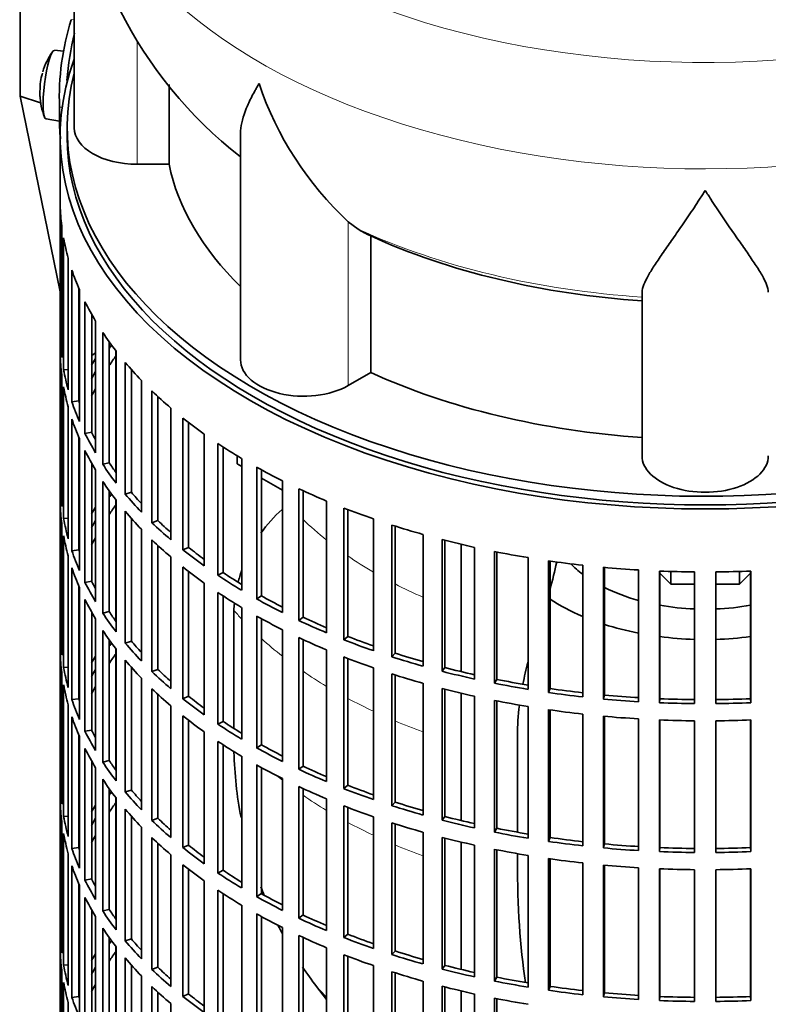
# Model space of a CAD drawing. Header units: millimetres. Extents: x 150 to 758, y -665 to 1216.
# Tile 3 of 14: x 563 to 669, y -555 to -415. Entities that reach past the tile are written whole.
import ezdxf

# ---------------------------------------------------------------- set-up
doc = ezdxf.new("R2010")
doc.units = ezdxf.units.MM
for name, color, linetype in [('M5X8_UNI7687', 7, 'Continuous'), ('VSI134_DIFFUSORE', 7, 'Continuous'), ('VSI134_FILTRO_A', 7, 'Continuous'), ('VSI134_GIUNTO_8×', 7, 'Continuous'), ('VSI134_SUPPORTO_', 7, 'Continuous'), ('VSI134_TERMINALE', 7, 'Continuous')]:
    doc.layers.add(name, color=color, linetype=linetype)

# ---------------------------------------------------------------- blocks, each defined once
blk = doc.blocks.new('SE4')
at = {"layer": 'M5X8_UNI7687', "color": 7, "linetype": 'Continuous', "lineweight": 35}
for p, q in [((568.82, -419.23), (567.51, -419.1)), ((566.31, -428.89), (568.23, -429.18))]:
    blk.add_line(p, q, dxfattribs=at)
for start, end in [(144.9873, 163.3043), (168.0691, 175.0433), (166.4722, 168.0691), (182.7249, 201.02)]:
    blk.add_arc((575.42, -425.04), 10, start, end, dxfattribs=at)
for centre, major_axis, ratio, start_param, end_param in [((566.91, -424), (0.6, 4.89), 0.169759, 0.004788, 3.136805), ((575.44, -424.95), (9.78, -2.08), 0.810411, 3.076577, 3.120069), ((575.41, -425.17), (9.94, -1.06), 0.589949, 3.115062, 3.229621), ((573.9, -423.05), (-7.36, -5.62), 0.747167, 5.690056, 5.839748)]:
    blk.add_ellipse(centre, major_axis=major_axis, ratio=ratio, start_param=start_param, end_param=end_param, dxfattribs=at)
at = {"layer": 'VSI134_DIFFUSORE', "color": 7, "linetype": 'Continuous', "lineweight": 35}
for p, q in [((570.32, -387.1), (570.32, -430.15)), ((583.85, -435.35), (583.85, -423.99)), ((594.05, -431.09), (594.05, -463.22)), ((579.32, -435.35), (583.85, -435.35)), ((610.83, -444.6), (609.41, -443.55)), ((612.61, -465.05), (612.61, -445.57)), ((651.32, -476.92), (651.32, -453.57)), ((609.41, -466.9), (612.61, -465.05))]:
    blk.add_line(p, q, dxfattribs=at)
at = {"layer": 'VSI134_DIFFUSORE', "color": 4, "linetype": 'Continuous', "lineweight": 9}
for p, q in [((579.32, -435.35), (579.32, -417.74)), ((609.41, -466.9), (609.41, -443.55))]:
    blk.add_line(p, q, dxfattribs=at)
at = {"layer": 'VSI134_DIFFUSORE', "color": 7, "linetype": 'Continuous', "lineweight": 35}
for centre, radius, start, end in [((631.65, -385.88), 61.3, 181.1488, 232.0804), ((641.91, -408.59), 47.73, 198.6373, 227.0857), ((618.74, -432.21), 14.7, 237.4509, 245.3566)]:
    blk.add_arc(centre, radius, start, end, dxfattribs=at)
at = {"layer": 'VSI134_DIFFUSORE', "color": 4, "linetype": 'Continuous', "lineweight": 9}
for centre, major_axis, start_param, end_param in [((660.32, -371.38), (85.67, 0), 2.814218, 6.283185), ((660.32, -384.14), (-89.83, 0), 0, 3.208792), ((660.32, -408.68), (-79.5, 0), 0.898849, 1.457346)]:
    blk.add_ellipse(centre, major_axis=major_axis, ratio=0.57735, start_param=start_param, end_param=end_param, dxfattribs=at)
at = {"layer": 'VSI134_DIFFUSORE', "color": 7, "linetype": 'Continuous', "lineweight": 35}
for centre, major_axis, start_param, end_param in [((579.32, -430.15), (9, 0), 3.141593, 4.712389), ((660.32, -430.15), (-77, 0), 0.117151, 0.534109), ((660.32, -410.68), (-77, 0), 0.902549, 1.453645), ((603.05, -463.22), (9, 0), 3.141593, 5.497787), ((660.32, -430.15), (-77, 0), 0.902549, 1.453645), ((660.32, -476.92), (-9, 0), 0, 3.141593)]:
    blk.add_ellipse(centre, major_axis=major_axis, ratio=0.57735, start_param=start_param, end_param=end_param, dxfattribs=at)
for points, knots in [([(594.05, -431.1), (594.05, -430.93), (594.05, -430.77), (594.14, -429.58), (594.42, -428.53), (595.1, -426.86), (595.36, -426.28), (595.81, -425.39), (595.98, -425.09), (596.23, -424.63), (596.36, -424.4), (596.5, -424.16), (596.59, -424), (596.64, -423.92), (596.68, -423.85)], [0.4586292, 0.4586292, 0.4586292, 0.4586292, 0.5, 0.5, 0.75, 0.75, 0.875, 0.875, 0.9375, 0.9375, 0.96875, 0.984375, 0.984375, 1, 1, 1, 1]), ([(660.32, -439.07), (660.19, -439.28), (660.06, -439.49), (659.79, -439.91), (659.66, -440.12), (659.26, -440.73), (659, -441.14), (658.21, -442.33), (657.69, -443.1), (656.68, -444.57), (656.18, -445.29), (655.24, -446.64), (654.79, -447.28), (653.94, -448.5), (653.54, -449.08), (653, -449.9), (652.83, -450.17), (652.51, -450.68), (652.36, -450.93), (651.95, -451.65), (651.73, -452.09), (651.41, -452.89), (651.32, -453.25), (651.32, -453.57)], [0, 0, 0, 0, 0.03125, 0.03125, 0.0625, 0.0625, 0.125, 0.125, 0.25, 0.25, 0.375, 0.375, 0.5, 0.5, 0.625, 0.625, 0.6875, 0.6875, 0.75, 0.75, 0.875, 0.875, 1, 1, 1, 1]), ([(669.32, -453.57), (669.32, -453.25), (669.23, -452.89), (668.92, -452.09), (668.7, -451.65), (668.29, -450.93), (668.14, -450.68), (667.82, -450.17), (667.64, -449.9), (667.1, -449.08), (666.71, -448.5), (665.86, -447.28), (665.41, -446.64), (664.46, -445.29), (663.97, -444.58), (662.96, -443.1), (662.44, -442.33), (661.65, -441.14), (661.39, -440.74), (660.99, -440.12), (660.86, -439.91), (660.59, -439.49), (660.46, -439.28), (660.32, -439.07)], [0, 0, 0, 0, 0.125, 0.125, 0.25, 0.25, 0.3125, 0.3125, 0.375, 0.375, 0.5, 0.5, 0.625, 0.625, 0.75, 0.75, 0.875, 0.875, 0.9375, 0.9375, 0.96875, 0.96875, 1, 1, 1, 1])]:
    blk.add_open_spline(points, degree=3, knots=knots, dxfattribs=at)
at = {"layer": 'VSI134_FILTRO_A', "color": 7, "linetype": 'Continuous', "lineweight": 35}
for p, q in [((568.32, -431.38), (568.32, -595.49)), ((568.34, -441.23), (568.34, -460.01)), ((568.55, -444.12), (568.55, -462.9)), ((568.82, -445.86), (568.82, -464.64)), ((569.47, -448.72), (569.47, -467.5)), ((570, -450.44), (570, -469.22)), ((570.97, -453.02), (570.97, -469.1)), ((571.08, -453.26), (571.08, -472.04)), ((571.86, -454.95), (571.86, -473.73)), ((572.82, -456.76), (572.82, -473.56)), ((573.37, -457.7), (573.37, -476.48)), ((568.55, -460.01), (568.34, -460.01)), ((574.4, -459.35), (574.4, -478.12)), ((575.33, -460.68), (575.33, -477.9)), ((568.34, -462.46), (568.34, -481.24)), ((576.31, -462.01), (576.31, -480.79)), ((569.47, -464.59), (568.82, -464.64)), ((577.59, -463.6), (577.59, -482.38)), ((578.48, -464.62), (578.48, -482.11)), ((568.55, -465.35), (568.55, -484.13)), ((568.82, -467.09), (568.82, -485.87)), ((579.9, -466.16), (579.9, -484.94)), ((581.42, -467.67), (581.42, -486.45)), ((582.26, -468.47), (582.26, -486.14)), ((569.47, -469.95), (569.47, -488.73)), ((570.97, -469.1), (570, -469.22)), ((584.1, -470.11), (584.1, -488.89)), ((570, -471.67), (570, -490.45)), ((585.84, -471.54), (585.84, -490.32)), ((586.63, -472.16), (586.63, -489.97)), ((570.97, -474.24), (570.97, -490.33)), ((571.08, -474.49), (571.08, -493.27)), ((572.82, -473.56), (571.86, -473.73)), ((588.88, -473.83), (588.88, -492.61)), ((590.83, -475.17), (590.83, -493.95)), ((591.57, -475.65), (591.57, -493.56)), ((571.86, -476.18), (571.86, -494.96)), ((594.21, -477.3), (594.21, -496.07)), ((572.82, -477.98), (572.82, -494.78)), ((575.33, -477.9), (574.4, -478.12)), ((596.35, -478.53), (596.35, -497.31)), ((573.37, -478.93), (573.37, -497.71)), ((597.02, -478.91), (597.02, -496.89)), ((568.55, -481.24), (568.34, -481.24)), ((574.4, -480.57), (574.4, -499.35)), ((600.04, -480.48), (600.04, -499.26)), ((575.33, -481.91), (575.33, -499.13)), ((578.48, -482.11), (577.59, -482.38)), ((602.35, -481.61), (602.35, -500.38)), ((602.96, -481.89), (602.96, -499.93)), ((568.34, -483.69), (568.34, -502.47)), ((576.31, -483.24), (576.31, -502.02)), ((606.32, -483.36), (606.32, -502.14)), ((577.59, -484.83), (577.59, -503.61)), ((608.8, -484.37), (608.8, -503.14)), ((609.34, -484.57), (609.34, -502.66)), ((568.55, -486.58), (568.55, -505.36)), ((569.47, -485.82), (568.82, -485.87)), ((578.48, -485.85), (578.48, -503.34)), ((582.26, -486.14), (581.42, -486.45)), ((613.02, -485.92), (613.02, -504.7)), ((615.64, -486.79), (615.64, -505.57)), ((616.1, -486.94), (616.1, -505.06)), ((568.82, -488.32), (568.82, -507.1)), ((579.9, -487.39), (579.9, -506.17)), ((620.08, -488.12), (620.08, -506.9)), ((581.42, -488.9), (581.42, -507.68)), ((582.26, -489.7), (582.26, -507.37)), ((622.82, -488.86), (622.82, -507.64)), ((623.2, -488.96), (623.2, -507.11)), ((569.47, -491.18), (569.47, -509.96)), ((570.97, -490.33), (570, -490.45)), ((584.1, -491.33), (584.1, -510.11)), ((586.63, -489.97), (585.84, -490.32)), ((627.44, -489.97), (627.44, -508.75)), ((630.28, -490.56), (630.28, -509.34)), ((630.59, -490.62), (630.59, -508.79)), ((635.05, -491.43), (635.05, -510.21)), ((637.98, -491.89), (637.98, -510.66)), ((638.19, -491.92), (638.19, -510.1)), ((642.86, -492.51), (642.86, -511.29)), ((570, -492.9), (570, -511.68)), ((585.84, -492.77), (585.84, -511.55)), ((586.63, -493.39), (586.63, -511.19)), ((591.57, -493.56), (590.83, -493.95)), ((645.84, -492.81), (645.84, -511.59)), ((645.97, -492.83), (645.97, -511.02)), ((650.8, -493.19), (650.8, -511.97)), ((653.81, -493.34), (653.81, -512.12)), ((653.86, -493.34), (653.86, -511.55)), ((658.81, -493.47), (658.81, -512.25)), ((661.84, -493.47), (661.84, -512.25)), ((666.79, -493.34), (666.79, -511.55)), ((666.83, -493.34), (666.83, -512.12)), ((570.97, -495.47), (570.97, -511.56)), ((572.82, -494.78), (571.86, -494.96)), ((588.88, -495.06), (588.88, -513.84)), ((571.08, -495.72), (571.08, -514.5)), ((590.83, -496.4), (590.83, -515.18)), ((591.57, -496.88), (591.57, -514.79)), ((597.02, -496.89), (596.35, -497.31)), ((571.86, -497.41), (571.86, -516.19)), ((572.82, -499.21), (572.82, -516.01)), ((575.33, -499.13), (574.4, -499.35)), ((594.21, -498.52), (594.21, -517.3)), ((596.35, -499.76), (596.35, -518.54)), ((573.37, -500.16), (573.37, -518.94)), ((597.02, -500.13), (597.02, -518.11)), ((602.96, -499.93), (602.35, -500.38)), ((568.55, -502.47), (568.34, -502.47)), ((574.4, -501.8), (574.4, -520.58)), ((600.04, -501.71), (600.04, -520.49)), ((575.33, -503.14), (575.33, -520.36)), ((578.48, -503.34), (577.59, -503.61)), ((602.35, -502.83), (602.35, -521.61)), ((602.96, -503.12), (602.96, -521.16)), ((609.34, -502.66), (608.8, -503.14)), ((568.34, -504.92), (568.34, -523.7)), ((576.31, -504.47), (576.31, -523.25)), ((606.32, -504.59), (606.32, -523.37)), ((616.1, -505.06), (615.64, -505.57)), ((577.59, -506.05), (577.59, -524.83)), ((608.8, -505.59), (608.8, -524.37)), ((609.34, -505.8), (609.34, -523.89)), ((568.55, -507.8), (568.55, -526.58)), ((569.47, -507.05), (568.82, -507.1)), ((578.48, -507.08), (578.48, -524.57)), ((582.26, -507.37), (581.42, -507.68)), ((613.02, -507.15), (613.02, -525.92)), ((615.64, -508.02), (615.64, -526.8)), ((616.1, -508.17), (616.1, -526.29)), ((623.2, -507.11), (622.82, -507.64)), ((568.82, -509.55), (568.82, -528.33)), ((579.9, -508.62), (579.9, -527.39)), ((620.08, -509.35), (620.08, -528.13)), ((630.59, -508.79), (630.28, -509.34)), ((581.42, -510.13), (581.42, -528.91)), ((582.26, -510.93), (582.26, -528.6)), ((622.82, -510.09), (622.82, -528.87)), ((623.2, -510.19), (623.2, -528.34)), ((638.19, -510.1), (637.98, -510.66)), ((570.97, -511.56), (570, -511.68)), ((586.63, -511.19), (585.84, -511.55)), ((627.44, -511.2), (627.44, -529.98)), ((630.28, -511.79), (630.28, -530.57)), ((630.59, -511.85), (630.59, -530.02)), ((645.97, -511.02), (645.84, -511.59)), ((653.86, -511.55), (653.81, -512.12)), ((666.79, -511.55), (666.83, -512.12)), ((569.47, -512.41), (569.47, -531.19)), ((584.1, -512.56), (584.1, -531.34)), ((635.05, -512.66), (635.05, -531.44)), ((637.98, -513.11), (637.98, -531.89)), ((638.19, -513.15), (638.19, -531.33)), ((642.86, -513.74), (642.86, -532.52)), ((570, -514.13), (570, -532.91)), ((585.84, -514), (585.84, -532.78)), ((586.63, -514.62), (586.63, -532.42)), ((591.57, -514.79), (590.83, -515.18)), ((645.84, -514.04), (645.84, -532.82)), ((645.97, -514.05), (645.97, -532.25)), ((650.8, -514.42), (650.8, -533.2)), ((653.81, -514.57), (653.81, -533.35)), ((653.86, -514.57), (653.86, -532.77)), ((658.81, -514.7), (658.81, -533.48)), ((661.84, -514.7), (661.84, -533.48)), ((666.79, -514.57), (666.79, -532.77)), ((666.83, -514.57), (666.83, -533.35)), ((572.82, -516.01), (571.86, -516.19)), ((588.88, -516.29), (588.88, -535.07)), ((570.97, -516.7), (570.97, -532.78)), ((571.08, -516.95), (571.08, -535.73)), ((590.83, -517.63), (590.83, -536.4)), ((571.86, -518.64), (571.86, -537.42)), ((591.57, -518.11), (591.57, -536.01)), ((597.02, -518.11), (596.35, -518.54)), ((572.82, -520.44), (572.82, -537.24)), ((575.33, -520.36), (574.4, -520.58)), ((594.21, -519.75), (594.21, -538.53)), ((573.37, -521.39), (573.37, -540.17)), ((596.35, -520.99), (596.35, -539.77)), ((597.02, -521.36), (597.02, -539.34)), ((602.96, -521.16), (602.35, -521.61)), ((574.4, -523.03), (574.4, -541.81)), ((600.04, -522.94), (600.04, -541.72)), ((568.55, -523.69), (568.34, -523.7)), ((575.33, -524.37), (575.33, -541.59)), ((578.48, -524.57), (577.59, -524.83)), ((602.35, -524.06), (602.35, -542.84)), ((602.96, -524.35), (602.96, -542.38)), ((609.34, -523.89), (608.8, -524.37)), ((568.34, -526.15), (568.34, -544.93)), ((576.31, -525.7), (576.31, -544.48)), ((606.32, -525.82), (606.32, -544.6)), ((616.1, -526.29), (615.64, -526.8)), ((577.59, -527.28), (577.59, -546.06)), ((608.8, -526.82), (608.8, -545.6)), ((609.34, -527.03), (609.34, -545.12)), ((568.55, -529.03), (568.55, -547.81)), ((569.47, -528.28), (568.82, -528.33)), ((578.48, -528.31), (578.48, -545.8)), ((582.26, -528.6), (581.42, -528.91)), ((613.02, -528.37), (613.02, -547.15)), ((615.64, -529.25), (615.64, -548.03)), ((623.2, -528.34), (622.82, -528.87)), ((579.9, -529.84), (579.9, -548.62)), ((616.1, -529.4), (616.1, -547.52)), ((620.08, -530.58), (620.08, -549.36)), ((630.59, -530.02), (630.28, -530.57)), ((568.82, -530.77), (568.82, -549.55)), ((581.42, -531.36), (581.42, -550.14)), ((622.82, -531.32), (622.82, -550.1)), ((623.2, -531.42), (623.2, -549.57)), ((638.19, -531.33), (637.98, -531.89)), ((570.97, -532.78), (570, -532.91)), ((582.26, -532.15), (582.26, -549.83)), ((586.63, -532.42), (585.84, -532.78)), ((627.44, -532.42), (627.44, -551.2)), ((630.28, -533.02), (630.28, -551.8)), ((630.59, -533.08), (630.59, -551.25)), ((645.97, -532.25), (645.84, -532.82)), ((653.86, -532.77), (653.81, -533.35)), ((666.79, -532.77), (666.83, -533.35)), ((569.47, -533.64), (569.47, -552.42)), ((584.1, -533.79), (584.1, -552.57)), ((635.05, -533.89), (635.05, -552.67)), ((637.98, -534.34), (637.98, -553.12)), ((638.19, -534.37), (638.19, -552.56)), ((570, -535.36), (570, -554.14)), ((585.84, -535.22), (585.84, -554)), ((586.63, -535.85), (586.63, -553.65)), ((591.57, -536.01), (590.83, -536.4)), ((642.86, -534.97), (642.86, -553.75)), ((645.84, -535.27), (645.84, -554.05)), ((645.97, -535.28), (645.97, -553.48)), ((650.8, -535.65), (650.8, -554.43)), ((653.81, -535.8), (653.81, -554.58)), ((653.86, -535.8), (653.86, -554)), ((658.81, -535.93), (658.81, -554.71)), ((661.84, -535.93), (661.84, -554.71)), ((666.79, -535.8), (666.79, -554)), ((666.83, -535.8), (666.83, -554.58)), ((572.82, -537.24), (571.86, -537.42)), ((588.88, -537.51), (588.88, -556.29)), ((570.97, -537.93), (570.97, -554.01)), ((571.08, -538.18), (571.08, -556.96)), ((590.83, -538.85), (590.83, -557.63)), ((571.86, -539.87), (571.86, -558.64)), ((591.57, -539.34), (591.57, -557.24)), ((597.02, -539.34), (596.35, -539.77)), ((572.82, -541.67), (572.82, -558.47)), ((575.33, -541.59), (574.4, -541.81)), ((594.21, -540.98), (594.21, -559.76)), ((573.37, -542.62), (573.37, -561.4)), ((596.35, -542.22), (596.35, -561)), ((597.02, -542.59), (597.02, -560.57)), ((602.96, -542.38), (602.35, -542.84)), ((574.4, -544.26), (574.4, -563.04)), ((600.04, -544.17), (600.04, -562.95)), ((568.55, -544.92), (568.34, -544.93)), ((575.33, -545.6), (575.33, -562.82)), ((578.48, -545.8), (577.59, -546.06)), ((602.35, -545.29), (602.35, -564.07)), ((602.96, -545.58), (602.96, -563.61)), ((609.34, -545.12), (608.8, -545.6)), ((568.34, -547.38), (568.34, -566.16)), ((576.31, -546.93), (576.31, -565.71)), ((606.32, -547.05), (606.32, -565.83)), ((577.59, -548.51), (577.59, -567.29)), ((608.8, -548.05), (608.8, -566.83)), ((609.34, -548.26), (609.34, -566.34)), ((616.1, -547.52), (615.64, -548.03)), ((568.55, -550.26), (568.55, -569.04)), ((569.47, -549.5), (568.82, -549.55)), ((578.48, -549.54), (578.48, -567.03)), ((582.26, -549.83), (581.42, -550.14)), ((613.02, -549.6), (613.02, -568.38)), ((623.2, -549.57), (622.82, -550.1)), ((579.9, -551.07), (579.9, -569.85)), ((615.64, -550.48), (615.64, -569.26)), ((616.1, -550.62), (616.1, -568.74)), ((630.59, -551.25), (630.28, -551.8)), ((568.82, -552), (568.82, -570.78)), ((581.42, -552.59), (581.42, -571.37)), ((620.08, -551.81), (620.08, -570.59)), ((622.82, -552.55), (622.82, -571.33)), ((623.2, -552.65), (623.2, -570.79)), ((638.19, -552.56), (637.98, -553.12)), ((570.97, -554.01), (570, -554.14)), ((582.26, -553.38), (582.26, -571.06)), ((586.63, -553.65), (585.84, -554)), ((627.44, -553.65), (627.44, -572.43)), ((630.28, -554.25), (630.28, -573.03)), ((630.59, -554.31), (630.59, -572.48)), ((645.97, -553.48), (645.84, -554.05)), ((653.86, -554), (653.81, -554.58)), ((666.79, -554), (666.83, -554.58)), ((569.47, -554.87), (569.47, -573.65)), ((584.1, -555.02), (584.1, -573.8))]:
    blk.add_line(p, q, dxfattribs=at)
for centre, major_axis, start_param, end_param in [((660.32, -431.38), (-92, 0), -0.208894, 3.350487), ((660.32, -431.38), (-91, 0), 0, 3.141593), ((660.32, -440.36), (-92, 0), 0.016456, 0.07081), ((660.32, -440.36), (-92, 0), 0.103722, 0.158077), ((660.32, -440.36), (-92, 0), 0.190989, 0.245343), ((660.32, -440.36), (-92, 0), 0.278255, 0.33261), ((660.32, -459.14), (-92, 0), 0.016456, 0.07081), ((660.32, -440.36), (-92, 0), 0.365522, 0.419876), ((660.32, -480.37), (-91, 0), -0.374965, -0.365223), ((660.32, -461.59), (-92, 0), 0.016456, 0.07081), ((660.32, -480.37), (-92, 0), -0.33261, -0.313806), ((660.32, -482.82), (-91, 0), -0.394539, -0.365223), ((660.32, -459.14), (-92, 0), 0.103722, 0.158077), ((660.32, -440.36), (-92, 0), 0.452788, 0.507143), ((660.32, -480.37), (-91, 0), -0.299174, -0.277957), ((660.32, -461.59), (-92, 0), 0.103722, 0.158077), ((660.32, -480.37), (-92, 0), -0.245343, -0.240575), ((660.32, -482.82), (-91, 0), -0.299174, -0.277957), ((660.32, -440.36), (-92, 0), 0.540055, 0.594409), ((660.32, -459.14), (-92, 0), 0.190989, 0.245343), ((660.32, -459.14), (-91, 0), 0.19069, 0.196715), ((660.32, -461.59), (-92, 0), 0.190989, 0.245343), ((660.32, -440.36), (-92, 0), 0.627321, 0.681676), ((660.32, -459.14), (-92, 0), 0.278255, 0.33261), ((660.32, -459.14), (-91, 0), 0.277957, 0.299174), ((660.32, -440.36), (-92, 0), 0.714588, 0.768942), ((660.32, -461.59), (-92, 0), 0.278255, 0.33261), ((660.32, -459.14), (-92, 0), 0.365522, 0.419876), ((660.32, -459.14), (-91, 0), 0.365223, 0.394539), ((660.32, -440.36), (-92, 0), 0.801854, 0.856209), ((660.32, -480.37), (-92, 0), 0.016456, 0.07081), ((660.32, -461.59), (-92, 0), 0.365522, 0.419876), ((660.32, -501.6), (-91, 0), -0.374965, -0.365223), ((660.32, -459.14), (-92, 0), 0.452788, 0.507143), ((660.32, -459.14), (-91, 0), 0.45249, 0.486998), ((660.32, -440.36), (-92, 0), 0.889121, 0.943475), ((660.32, -482.82), (-92, 0), 0.016456, 0.07081), ((660.32, -501.6), (-92, 0), -0.33261, -0.313806), ((660.32, -504.05), (-91, 0), -0.394539, -0.365223), ((660.32, -461.59), (-92, 0), 0.452788, 0.507143), ((660.32, -440.36), (-92, 0), 0.976387, 1.030742), ((660.32, -480.37), (-92, 0), 0.103722, 0.158077), ((660.32, -501.6), (-91, 0), -0.299174, -0.277957), ((660.32, -459.14), (-92, 0), 0.540055, 0.594409), ((660.32, -459.14), (-91, 0), 0.539756, 0.577951), ((660.32, -440.36), (-92, 0), 1.063654, 1.118008), ((660.32, -482.82), (-92, 0), 0.103722, 0.158077), ((660.32, -501.6), (-92, 0), -0.245343, -0.240575), ((660.32, -504.05), (-91, 0), -0.299174, -0.277957), ((660.32, -461.59), (-92, 0), 0.540055, 0.594409), ((660.32, -440.36), (-92, 0), 1.15092, 1.205275), ((660.32, -480.37), (-92, 0), 0.190989, 0.245343), ((660.32, -480.37), (-91, 0), 0.19069, 0.196715), ((660.32, -459.14), (-92, 0), 0.627321, 0.681676), ((660.32, -459.14), (-91, 0), 0.627022, 0.668018), ((660.32, -440.36), (-92, 0), 1.238186, 1.292541), ((660.32, -440.36), (-92, 0), 1.325453, 1.379807), ((660.32, -482.82), (-92, 0), 0.190989, 0.245343), ((660.32, -461.59), (-92, 0), 0.627321, 0.681676), ((660.32, -459.14), (-92, 0), 0.714588, 0.768942), ((660.32, -459.14), (-91, 0), 0.714289, 0.757518), ((660.32, -440.36), (-92, 0), 1.412719, 1.467074), ((660.32, -440.36), (-92, 0), 1.499986, 1.55434), ((660.32, -440.36), (92, 0), 4.728845, 4.783199), ((660.32, -480.37), (-92, 0), 0.278255, 0.33261), ((660.32, -480.37), (-91, 0), 0.277957, 0.299174), ((660.32, -461.59), (-92, 0), 0.714588, 0.768942), ((660.32, -459.14), (-91, 0), 0.801555, 0.846635), ((660.32, -482.82), (-92, 0), 0.278255, 0.33261), ((660.32, -459.14), (-92, 0), 0.801854, 0.856209), ((660.32, -480.37), (-92, 0), 0.365522, 0.419876), ((660.32, -480.37), (-91, 0), 0.365223, 0.394539), ((660.32, -461.59), (-92, 0), 0.801854, 0.856209), ((660.32, -459.14), (-92, 0), 0.889121, 0.943475), ((660.32, -459.14), (-91, 0), 0.888822, 0.935485), ((660.32, -501.6), (-92, 0), 0.016456, 0.07081), ((660.32, -482.82), (-92, 0), 0.365522, 0.419876), ((660.32, -522.83), (-91, 0), -0.374965, -0.365223), ((660.32, -480.37), (-92, 0), 0.452788, 0.507143), ((660.32, -480.37), (-91, 0), 0.45249, 0.486998), ((660.32, -461.59), (-92, 0), 0.889121, 0.943475), ((660.32, -459.14), (-92, 0), 0.976387, 1.030742), ((660.32, -459.14), (-91, 0), 0.976088, 1.024141), ((660.32, -504.05), (-92, 0), 0.016456, 0.07081), ((660.32, -525.28), (-91, 0), -0.394539, -0.365223), ((660.32, -459.14), (-91, 0), 1.063355, 1.112655), ((660.32, -522.83), (-92, 0), -0.33261, -0.313806), ((660.32, -482.82), (-92, 0), 0.452788, 0.507143), ((660.32, -461.59), (-92, 0), 0.976387, 1.030742), ((660.32, -459.14), (-92, 0), 1.063654, 1.118008), ((660.32, -501.6), (-92, 0), 0.103722, 0.158077), ((660.32, -522.83), (-91, 0), -0.299174, -0.277957), ((660.32, -480.37), (-92, 0), 0.540055, 0.594409), ((660.32, -480.37), (-91, 0), 0.539756, 0.577951), ((660.32, -461.59), (-92, 0), 1.063654, 1.118008), ((660.32, -459.14), (-92, 0), 1.15092, 1.205275), ((660.32, -459.14), (-91, 0), 1.150621, 1.201065), ((660.32, -504.05), (-92, 0), 0.103722, 0.158077), ((660.32, -459.14), (-92, 0), 1.238186, 1.292541), ((660.32, -459.14), (-91, 0), 1.237888, 1.2894), ((660.32, -522.83), (-92, 0), -0.245343, -0.240575), ((660.32, -525.28), (-91, 0), -0.299174, -0.277957), ((660.32, -482.82), (-92, 0), 0.540055, 0.594409), ((660.32, -461.59), (-92, 0), 1.15092, 1.205275), ((660.32, -459.14), (-92, 0), 1.325453, 1.379807), ((660.32, -459.14), (-91, 0), 1.325154, 1.377682), ((660.32, -501.6), (-92, 0), 0.190989, 0.245343), ((660.32, -501.6), (-91, 0), 0.19069, 0.196715), ((660.32, -480.37), (-92, 0), 0.627321, 0.681676), ((660.32, -480.37), (-91, 0), 0.627022, 0.668018), ((660.32, -461.59), (-92, 0), 1.238186, 1.292541), ((660.32, -459.14), (-92, 0), 1.412719, 1.467074), ((660.32, -459.14), (-91, 0), 1.412421, 1.467373), ((660.32, -459.14), (-92, 0), 1.499986, 1.55434), ((660.32, -459.14), (-91, 0), 1.499687, 1.554639), ((660.32, -459.14), (91, 0), 4.728546, 4.783498), ((660.32, -459.14), (92, 0), 4.728845, 4.783199), ((660.32, -461.59), (-92, 0), 1.325453, 1.379807), ((660.32, -504.05), (-92, 0), 0.190989, 0.245343), ((660.32, -482.82), (-92, 0), 0.627321, 0.681676), ((660.32, -480.37), (-92, 0), 0.714588, 0.768942), ((660.32, -480.37), (-91, 0), 0.714289, 0.757518), ((660.32, -461.59), (-92, 0), 1.412719, 1.467074), ((660.32, -461.59), (-92, 0), 1.499986, 1.55434), ((660.32, -461.59), (92, 0), 4.728845, 4.783199), ((660.32, -501.6), (-92, 0), 0.278255, 0.33261), ((660.32, -501.6), (-91, 0), 0.277957, 0.299174), ((660.32, -482.82), (-92, 0), 0.714588, 0.768942), ((660.32, -504.05), (-92, 0), 0.278255, 0.33261), ((660.32, -480.37), (-92, 0), 0.801854, 0.856209), ((660.32, -480.37), (-91, 0), 0.801555, 0.846635), ((660.32, -501.6), (-92, 0), 0.365522, 0.419876), ((660.32, -501.6), (-91, 0), 0.365223, 0.394539), ((660.32, -482.82), (-92, 0), 0.801854, 0.856209), ((660.32, -480.37), (-92, 0), 0.889121, 0.943475), ((660.32, -480.37), (-91, 0), 0.888822, 0.935485), ((660.32, -504.05), (-92, 0), 0.365522, 0.419876), ((660.32, -522.83), (-92, 0), 0.016456, 0.07081), ((660.32, -544.05), (-91, 0), -0.374965, -0.365223), ((660.32, -501.6), (-92, 0), 0.452788, 0.507143), ((660.32, -501.6), (-91, 0), 0.45249, 0.486998), ((660.32, -482.82), (-92, 0), 0.889121, 0.943475), ((660.32, -480.37), (-92, 0), 0.976387, 1.030742), ((660.32, -480.37), (-91, 0), 0.976088, 1.024141), ((660.32, -525.28), (-92, 0), 0.016456, 0.07081), ((660.32, -546.5), (-91, 0), -0.394539, -0.365223), ((660.32, -480.37), (-91, 0), 1.063355, 1.112655), ((660.32, -544.05), (-92, 0), -0.33261, -0.313806), ((660.32, -504.05), (-92, 0), 0.452788, 0.507143), ((660.32, -482.82), (-92, 0), 0.976387, 1.030742), ((660.32, -480.37), (-92, 0), 1.063654, 1.118008), ((660.32, -522.83), (-92, 0), 0.103722, 0.158077), ((660.32, -544.05), (-91, 0), -0.299174, -0.277957), ((660.32, -501.6), (-92, 0), 0.540055, 0.594409), ((660.32, -501.6), (-91, 0), 0.539756, 0.577951), ((660.32, -482.82), (-92, 0), 1.063654, 1.118008), ((660.32, -480.37), (-92, 0), 1.15092, 1.205275), ((660.32, -480.37), (-91, 0), 1.150621, 1.201065), ((660.32, -480.37), (-92, 0), 1.238186, 1.292541), ((660.32, -480.37), (-91, 0), 1.237888, 1.2894), ((660.32, -525.28), (-92, 0), 0.103722, 0.158077), ((660.32, -544.05), (-92, 0), -0.245343, -0.240575), ((660.32, -546.5), (-91, 0), -0.299174, -0.277957), ((660.32, -504.05), (-92, 0), 0.540055, 0.594409), ((660.32, -482.82), (-92, 0), 1.15092, 1.205275), ((660.32, -480.37), (-92, 0), 1.325453, 1.379807), ((660.32, -480.37), (-91, 0), 1.325154, 1.377682), ((660.32, -522.83), (-92, 0), 0.190989, 0.245343), ((660.32, -522.83), (-91, 0), 0.19069, 0.196715), ((660.32, -501.6), (-92, 0), 0.627321, 0.681676), ((660.32, -501.6), (-91, 0), 0.627022, 0.668018), ((660.32, -482.82), (-92, 0), 1.238186, 1.292541), ((660.32, -480.37), (-92, 0), 1.412719, 1.467074), ((660.32, -480.37), (-91, 0), 1.412421, 1.467373), ((660.32, -480.37), (-92, 0), 1.499986, 1.55434), ((660.32, -480.37), (-91, 0), 1.499687, 1.554639), ((660.32, -480.37), (91, 0), 4.728546, 4.783498), ((660.32, -480.37), (92, 0), 4.728845, 4.783199), ((660.32, -482.82), (-92, 0), 1.325453, 1.379807), ((660.32, -525.28), (-92, 0), 0.190989, 0.245343), ((660.32, -504.05), (-92, 0), 0.627321, 0.681676), ((660.32, -501.6), (-91, 0), 0.714289, 0.757518), ((660.32, -482.82), (-92, 0), 1.412719, 1.467074), ((660.32, -482.82), (-92, 0), 1.499986, 1.55434), ((660.32, -482.82), (92, 0), 4.728845, 4.783199), ((660.32, -522.83), (-92, 0), 0.278255, 0.33261), ((660.32, -522.83), (-91, 0), 0.277957, 0.299174), ((660.32, -501.6), (-92, 0), 0.714588, 0.768942), ((660.32, -504.05), (-92, 0), 0.714588, 0.768942), ((660.32, -525.28), (-92, 0), 0.278255, 0.33261), ((660.32, -501.6), (-92, 0), 0.801854, 0.856209), ((660.32, -501.6), (-91, 0), 0.801555, 0.846635), ((660.32, -522.83), (-92, 0), 0.365522, 0.419876), ((660.32, -522.83), (-91, 0), 0.365223, 0.394539), ((660.32, -504.05), (-92, 0), 0.801854, 0.856209), ((660.32, -501.6), (-92, 0), 0.889121, 0.943475), ((660.32, -501.6), (-91, 0), 0.888822, 0.935485), ((660.32, -525.28), (-92, 0), 0.365522, 0.419876), ((660.32, -544.05), (-92, 0), 0.016456, 0.07081), ((660.32, -565.28), (-91, 0), -0.374965, -0.365223), ((660.32, -522.83), (-92, 0), 0.452788, 0.507143), ((660.32, -522.83), (-91, 0), 0.45249, 0.486998), ((660.32, -504.05), (-92, 0), 0.889121, 0.943475), ((660.32, -501.6), (-92, 0), 0.976387, 1.030742), ((660.32, -501.6), (-91, 0), 0.976088, 1.024141), ((660.32, -546.5), (-92, 0), 0.016456, 0.07081), ((660.32, -565.28), (-92, 0), -0.33261, -0.313806), ((660.32, -567.73), (-91, 0), -0.394539, -0.365223), ((660.32, -525.28), (-92, 0), 0.452788, 0.507143), ((660.32, -504.05), (-92, 0), 0.976387, 1.030742), ((660.32, -501.6), (-92, 0), 1.063654, 1.118008), ((660.32, -501.6), (-91, 0), 1.063355, 1.112655), ((660.32, -544.05), (-92, 0), 0.103722, 0.158077), ((660.32, -565.28), (-91, 0), -0.299174, -0.277957), ((660.32, -522.83), (-92, 0), 0.540055, 0.594409), ((660.32, -522.83), (-91, 0), 0.539756, 0.577951), ((660.32, -501.6), (-92, 0), 1.15092, 1.205275), ((660.32, -501.6), (-91, 0), 1.150621, 1.201065), ((660.32, -504.05), (-92, 0), 1.063654, 1.118008), ((660.32, -501.6), (-91, 0), 1.237888, 1.2894), ((660.32, -546.5), (-92, 0), 0.103722, 0.158077), ((660.32, -565.28), (-92, 0), -0.245343, -0.240575), ((660.32, -567.73), (-91, 0), -0.299174, -0.277957), ((660.32, -525.28), (-92, 0), 0.540055, 0.594409), ((660.32, -504.05), (-92, 0), 1.15092, 1.205275), ((660.32, -501.6), (-92, 0), 1.238186, 1.292541), ((660.32, -501.6), (-91, 0), 1.325154, 1.377682), ((660.32, -544.05), (-92, 0), 0.190989, 0.245343), ((660.32, -544.05), (-91, 0), 0.19069, 0.196715), ((660.32, -522.83), (-92, 0), 0.627321, 0.681676), ((660.32, -522.83), (-91, 0), 0.627022, 0.668018), ((660.32, -504.05), (-92, 0), 1.238186, 1.292541), ((660.32, -501.6), (-92, 0), 1.325453, 1.379807), ((660.32, -501.6), (-92, 0), 1.412719, 1.467074), ((660.32, -501.6), (-91, 0), 1.412421, 1.467373), ((660.32, -501.6), (-91, 0), 1.499687, 1.554639), ((660.32, -501.6), (91, 0), 4.728546, 4.783498), ((660.32, -501.6), (-92, 0), 1.499986, 1.55434), ((660.32, -501.6), (92, 0), 4.728845, 4.783199)]:
    blk.add_ellipse(centre, major_axis=major_axis, ratio=0.57735, start_param=start_param, end_param=end_param, dxfattribs=at)
at = {"layer": 'VSI134_GIUNTO_8×', "color": 7, "linetype": 'Continuous', "lineweight": 35}
for major_axis, start_param, end_param in [((-22, 0), 0.512266, 0.653708), ((-22, 0), 0.860097, 1.12301), ((-29.5, 0), 0.722513, 0.937243), ((-22, 0), 1.272507, 1.501929), ((-22, 0), 1.639664, 1.869086), ((-29.5, 0), 1.062707, 1.242011), ((-29.5, 0), 1.349834, 1.519456), ((-29.5, 0), 1.622137, 1.791759)]:
    blk.add_ellipse((660.32, -486.08), major_axis=major_axis, ratio=0.57735, start_param=start_param, end_param=end_param, dxfattribs=at)
at = {"layer": 'VSI134_SUPPORTO_', "color": 7, "linetype": 'Continuous', "lineweight": 35}
for p, q in [((569.32, -430.15), (569.32, -431.38)), ((576.25, -479.24), (576.25, -461.93)), ((593.57, -478.08), (593.57, -476.91)), ((594.21, -478.45), (593.57, -478.08)), ((600.04, -481.81), (597.02, -480.08)), ((576.25, -500.47), (576.25, -483.16)), ((625.5, -507.68), (625.5, -489.52)), ((655.42, -495.22), (653.86, -493.66)), ((655.42, -495.22), (655.42, -493.4)), ((665.23, -495.22), (665.23, -493.4)), ((666.79, -493.66), (665.23, -495.22)), ((658.81, -495.22), (655.42, -495.22)), ((665.23, -495.22), (661.84, -495.22)), ((593.1, -498.94), (593.1, -515.78)), ((576.25, -521.7), (576.25, -504.39)), ((625.5, -528.91), (625.5, -510.75)), ((633.54, -530.58), (633.54, -516.71)), ((576.25, -542.93), (576.25, -525.62)), ((625.5, -550.14), (625.5, -531.98)), ((633.54, -534.76), (633.54, -533.63)), ((576.25, -564.16), (576.25, -546.84)), ((604.89, -552.59), (606.32, -554.43)), ((625.5, -571.37), (625.5, -553.21))]:
    blk.add_line(p, q, dxfattribs=at)
for centre, radius, start, end in [((613.97, -500.07), 20.9, 132.0396, 144.6143), ((613.97, -500.07), 20.9, 161.063, 165.7625), ((613.97, -500.07), 20.9, 174.1802, 176.902), ((650.65, -517.67), 57.56, 181.4739, 190.831), ((650.65, -517.67), 57.56, 201.1006, 202.409), ((650.65, -517.67), 57.56, 207.1254, 208.3301), ((650.65, -517.67), 57.56, 213.939, 217.3447)]:
    blk.add_arc(centre, radius, start, end, dxfattribs=at)
for centre, major_axis, ratio, start_param, end_param in [((660.32, -430.15), (91, 0), 0.57735, 2.993207, 6.283185), ((628.18, -490.92), (8.14, 34.04), 0.31246, 4.639612, 4.753819), ((639.28, -508.71), (3.49, 14.59), 0.31246, 1.479895, 1.698732), ((639.28, -508.71), (3.49, 14.59), 0.31246, -4.378668, -4.059125), ((667.98, -486.75), (-20.93, -87.53), 0.31246, -0.917533, -0.65805)]:
    blk.add_ellipse(centre, major_axis=major_axis, ratio=ratio, start_param=start_param, end_param=end_param, dxfattribs=at)
at = {"layer": 'VSI134_SUPPORTO_', "color": 4, "linetype": 'Continuous', "lineweight": 9}
for centre, major_axis, start_param, end_param in [((660.32, -466.44), (-66.6, 0), 0.533057, 0.625209), ((660.32, -466.44), (-66.6, 0), 0.698932, 0.780897), ((660.32, -466.44), (-66.6, 0), 0.844673, 0.921885), ((660.32, -479.74), (-75, 0), 0.459415, 0.491682), ((660.32, -479.74), (-75, 0), 0.566131, 0.63707), ((660.32, -479.74), (-75, 0), 0.70007, 0.766956), ((660.32, -479.74), (-75, 0), 0.823319, 0.888301), ((660.32, -479.74), (-75, 0), 0.94022, 1.004352), ((660.32, -497.42), (-75, 0), 0.618187, 0.63707), ((660.32, -497.42), (-75, 0), 0.70007, 0.766956), ((660.32, -497.42), (-75, 0), 0.823319, 0.888301), ((660.32, -497.42), (-75, 0), 0.94022, 1.004352), ((660.32, -536.21), (-62.27, 0), 0.473078, 0.521266)]:
    blk.add_ellipse(centre, major_axis=major_axis, ratio=0.57735, start_param=start_param, end_param=end_param, dxfattribs=at)
at = {"layer": 'VSI134_TERMINALE', "color": 7, "linetype": 'Continuous', "lineweight": 35}
for p, q in [((562.61, -398.06), (562.61, -425.62)), ((565.54, -426.59), (562.61, -425.62)), ((568.32, -453.54), (562.61, -425.62)), ((568.22, -427.19), (568.22, -428.83)), ((573.37, -462.24), (572.82, -462.63)), ((571.08, -463.89), (570.97, -463.85))]:
    blk.add_line(p, q, dxfattribs=at)
at = {"layer": 'VSI134_TERMINALE', "color": 4, "linetype": 'Continuous', "lineweight": 9}
for p, q in [((569.9, -414.73), (570.32, -414.77)), ((568.22, -427.19), (568.61, -427.22)), ((568.43, -428.84), (568.22, -428.83))]:
    blk.add_line(p, q, dxfattribs=at)
at = {"layer": 'VSI134_TERMINALE', "color": 7, "linetype": 'Continuous', "lineweight": 35}
for centre, radius, start, end in [((605.27, -425.85), 37.07, 162.5529, 182.0785), ((607.65, -426.13), 38.45, 165.7136, 175.9538)]:
    blk.add_arc(centre, radius, start, end, dxfattribs=at)
blk.add_open_spline([(568.38, -431.73), (568.38, -431.72), (568.38, -431.7), (568.36, -431.56), (568.32, -431.27), (568.29, -430.93), (568.27, -430.57), (568.26, -430.37), (568.23, -429.76), (568.22, -429.31), (568.22, -428.83)], degree=3, knots=[0.6809686, 0.6809686, 0.6809686, 0.6809686, 0.6875, 0.6875, 0.75, 0.8125, 0.8125, 0.875, 0.875, 1, 1, 1, 1], dxfattribs=at)

msp = doc.modelspace()

# ---------------------------------------------------------------- block references
msp.add_blockref('SE4', (0, 0))

doc.saveas('drawing.dxf')
